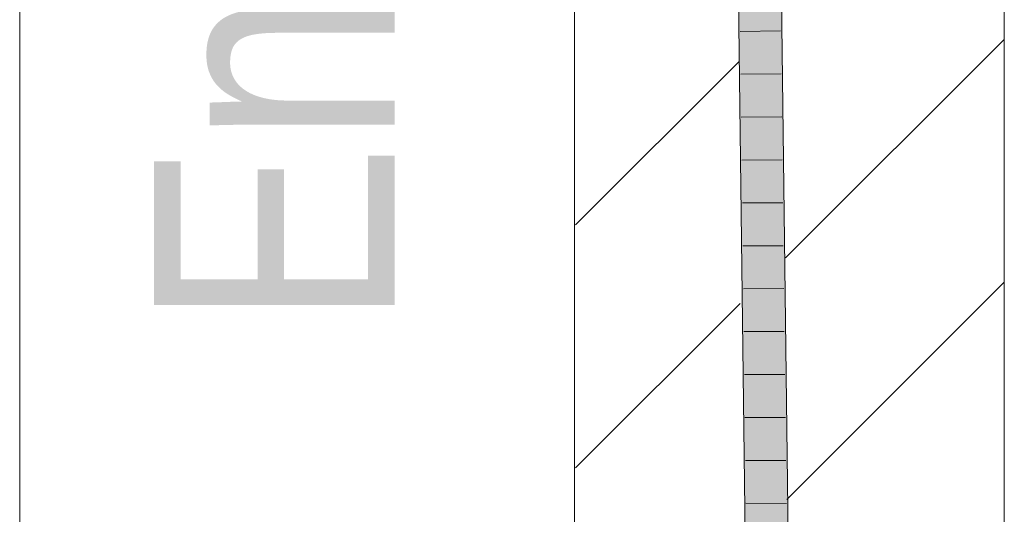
# Model space of a CAD drawing. Extents: x -620 to 3480, y 62 to 1102.
# Tile 227 of 256: x 175.06 to 180.78, y 867.6 to 870.48. Entities that reach past the tile are written whole.
import ezdxf
from ezdxf.lldxf.tags import DXFTag

# ---------------------------------------------------------------- set-up
doc = ezdxf.new("R2010")
doc.units = 0
doc.layers.get('0').update_dxf_attribs({"lineweight": 13})
for name, color, linetype, lineweight, true_color in [('E_Detail_Beschriftung', 7, 'Continuous', 13, 0x009900), ('E_Detail_Wandschraffur', 7, 'Continuous', 5, 0xc0c0c0), ('E_Leerrohr 25-A06G9STU8I', 7, 'Continuous', 9, 0xff8000), ('E_Leerrohr 25-Shading', 7, 'Continuous', 9, 0xff8000)]:
    doc.layers.add(name, color=color, linetype=linetype, lineweight=lineweight, true_color=true_color)
doc.layers.add('E_Detail_Linie_Text_Bem', color=7, linetype='Continuous', lineweight=13)
doc.styles.get("Standard").update_dxf_attribs({"font": 'ARIALN.TTF'})
tags = doc.linetypes.add('fein_strichliert', pattern=[4, 1, -2, 1]).pattern_tags.tags
tags[8:9] = [DXFTag(74, 4), DXFTag(75, 0), DXFTag(340, '0'), DXFTag(46, 0.0), DXFTag(50, 0.0), DXFTag(44, 0.0), DXFTag(45, 0.0)]
tags[6:7] = [DXFTag(74, 4), DXFTag(75, 0), DXFTag(340, '0'), DXFTag(46, 0.0), DXFTag(50, 0.0), DXFTag(44, 0.0), DXFTag(45, 0.0)]
tags[4:5] = [DXFTag(74, 4), DXFTag(75, 0), DXFTag(340, '0'), DXFTag(46, 0.0), DXFTag(50, 0.0), DXFTag(44, 0.0), DXFTag(45, 0.0)]
tags = doc.linetypes.add('fein_strichliert-A06G9STX8I', pattern=[4, 1, -2, 1]).pattern_tags.tags
tags[8:9] = [DXFTag(74, 4), DXFTag(75, 0), DXFTag(340, '0'), DXFTag(46, 0.0), DXFTag(50, 0.0), DXFTag(44, 0.0), DXFTag(45, 0.0)]
tags[6:7] = [DXFTag(74, 4), DXFTag(75, 0), DXFTag(340, '0'), DXFTag(46, 0.0), DXFTag(50, 0.0), DXFTag(44, 0.0), DXFTag(45, 0.0)]
tags[4:5] = [DXFTag(74, 4), DXFTag(75, 0), DXFTag(340, '0'), DXFTag(46, 0.0), DXFTag(50, 0.0), DXFTag(44, 0.0), DXFTag(45, 0.0)]

# ---------------------------------------------------------------- blocks, each defined once
blk = doc.blocks.new('Shading-A06G9SG58I', base_point=(245.9355, 771.2183))
at = {"layer": 'E_Leerrohr 25-Shading', "color": 43, "true_color": 0xd7ab7f}
for points in [[(179.2347, 870.91), (179.2791, 867.2573), (179.258, 870.9104), (179.2818, 867.2573)], [(179.258, 870.9104), (179.2818, 867.2573), (179.2713, 870.9106), (179.2982, 867.2571)], [(179.2982, 867.2571), (179.3157, 867.257), (179.2713, 870.9106)], [(179.4925, 867.2552), (179.5291, 867.2549), (179.4481, 870.9138), (179.4847, 870.9144)]]:
    blk.add_solid(points, dxfattribs=at)
at = {"layer": 'E_Leerrohr 25-Shading', "color": 31, "true_color": 0xfabd7f}
for points in [[(179.3157, 867.257), (179.4041, 867.2561), (179.2713, 870.9106), (179.3597, 870.9122)], [(179.4041, 867.2561), (179.4925, 867.2552), (179.3597, 870.9122), (179.4481, 870.9138)]]:
    blk.add_solid(points, dxfattribs=at)
blk = doc.blocks.new('Referenz-A06G9STY8I')
at = {"layer": 'E_Detail_Linie_Text_Bem', "linetype": 'fein_strichliert-A06G9STX8I', "ltscale": 0.65}
blk.add_line((175.0561, 836.0323), (175.0561, 888.9115), dxfattribs=at)
at = {"layer": 'E_Detail_Linie_Text_Bem', "linetype": 'Continuous', "ltscale": 0.13}
for p, q in [((178.2845, 865.0403), (178.2845, 876.8403)), ((180.7845, 876.8403), (180.7845, 836.8403))]:
    blk.add_line(p, q, dxfattribs=at)
at = {"layer": 'E_Detail_Wandschraffur', "linetype": 'fein_strichliert', "ltscale": 0.13}
for p, q in [((179.5122, 869.0907), (180.7845, 870.363)), ((178.2893, 867.8678), (179.247, 868.8255))]:
    blk.add_line(p, q, dxfattribs=at)
at = {"layer": 'E_Detail_Wandschraffur', "linetype": 'ByBlock', "ltscale": 0.13}
for p, q in [((178.2897, 869.2825), (179.2395, 870.2322)), ((179.5194, 867.6837), (180.7845, 868.9488))]:
    blk.add_line(p, q, dxfattribs=at)
at = {"layer": 'E_Leerrohr 25-A06G9STU8I', "linetype": 'Continuous', "ltscale": 0.13}
for p, q in [((179.2791, 867.2573), (179.2347, 870.91)), ((179.5291, 867.2549), (179.4847, 870.9144)), ((179.4833, 870.4127), (179.2483, 870.4094)), ((179.4863, 870.1625), (179.2513, 870.1597)), ((179.4893, 869.9123), (179.2543, 869.9099)), ((179.4924, 869.6621), (179.2574, 869.6601)), ((179.4954, 869.4119), (179.2604, 869.4104)), ((179.4984, 869.1617), (179.2634, 869.1606)), ((179.5015, 868.9115), (179.2665, 868.9109)), ((179.5045, 868.6613), (179.2695, 868.6611)), ((179.5076, 868.4111), (179.2726, 868.4113)), ((179.5106, 868.1609), (179.2756, 868.1616)), ((179.5136, 867.9107), (179.2786, 867.9118)), ((179.5167, 867.6605), (179.2817, 867.662))]:
    blk.add_line(p, q, dxfattribs=at)
at = {"layer": 'E_Detail_Beschriftung', "linetype": 'Continuous', "ltscale": 0.13, "insert": (175.8372, 868.6852), "char_height": 1.4, "attachment_point": 1, "rotation": 90}
blk.add_mtext('{\\fArial Narrow;Endtüllen}', dxfattribs=at)

msp = doc.modelspace()

# ---------------------------------------------------------------- block references
at = {"color": 8, "lineweight": 25, "ltscale": 0.25, "true_color": 0x808080}
msp.add_blockref('Referenz-A06G9STY8I', (0, 0), dxfattribs=at)
msp.add_blockref('Shading-A06G9SG58I', (245.9355, 771.2183))

doc.saveas('drawing.dxf')
